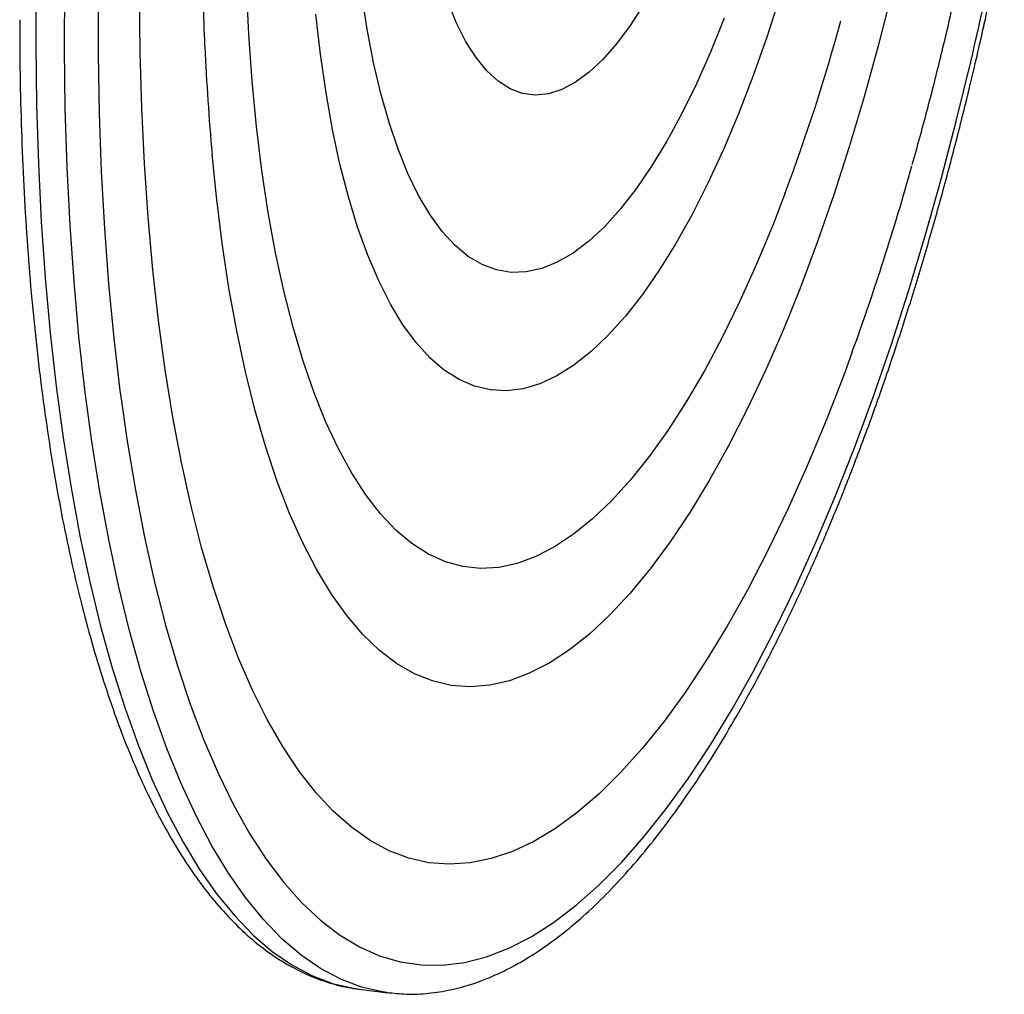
# Paper-space layout '_Dimétrica' of a CAD drawing. Header units: millimetres. Extents: x -117 to 37, y -191 to 92.
# Tile 1 of 7: x -93 to 6, y -191 to -93. Entities that reach past the tile are written whole.
import ezdxf

# ---------------------------------------------------------------- set-up
doc = ezdxf.new("R2010")
doc.units = ezdxf.units.MM

psp = doc.layouts.new('_Dimétrica')

# ---------------------------------------------------------------- linework, layer by layer
at = {"color": 7, "linetype": 'Continuous', "lineweight": 25}
for p, q in [((-58.642, -190.793), (-58.53, -190.807)), ((-58.53, -190.807), (-55.631, -191.173)), ((-55.631, -191.173), (-55.728, -191.16))]:
    psp.add_line(p, q, dxfattribs=at)
at = {"color": 8, "linetype": 'Continuous', "lineweight": 25, "flags": 128}
for points in [[(-91.074, -89.602), (-91.094, -95.736), (-91.01, -101.774), (-90.821, -107.704), (-90.529, -113.512), (-90.133, -119.188), (-89.635, -124.719), (-89.036, -130.094), (-88.336, -135.302), (-87.538, -140.332), (-86.642, -145.174), (-85.652, -149.817), (-84.568, -154.252), (-83.393, -158.47), (-82.13, -162.462), (-80.781, -166.219), (-79.35, -169.735), (-77.838, -173.001), (-76.249, -176.01), (-74.586, -178.758), (-72.853, -181.237), (-71.054, -183.444), (-69.192, -185.372), (-67.271, -187.019), (-65.294, -188.381), (-63.267, -189.454), (-61.193, -190.237), (-59.077, -190.729), (-58.642, -190.793)], [(-55.728, -191.16), (-56.178, -191.094), (-58.294, -190.603), (-60.368, -189.819), (-62.395, -188.746), (-64.372, -187.384), (-66.293, -185.737), (-68.155, -183.809), (-69.955, -181.603), (-71.687, -179.123), (-73.35, -176.376), (-74.939, -173.366), (-76.451, -170.1), (-77.883, -166.584), (-79.231, -162.827), (-80.495, -158.835), (-81.669, -154.617), (-82.753, -150.182), (-83.743, -145.539), (-84.639, -140.698), (-85.437, -135.668), (-86.137, -130.46), (-86.736, -125.085), (-87.234, -119.553), (-87.63, -113.877), (-87.922, -108.069), (-88.111, -102.139), (-88.195, -96.101), (-88.175, -89.967)], [(-15.6, -110.637), (-16.835, -113.826), (-18.495, -117.82), (-20.204, -121.613), (-21.958, -125.193), (-23.75, -128.549), (-25.577, -131.67), (-27.431, -134.549), (-29.308, -137.175), (-31.203, -139.542), (-33.108, -141.642), (-35.02, -143.468), (-36.931, -145.017), (-38.837, -146.282), (-40.731, -147.26), (-42.609, -147.948), (-44.463, -148.345), (-46.29, -148.448), (-48.083, -148.258), (-49.837, -147.775), (-51.547, -147.001), (-53.208, -145.938), (-54.814, -144.589), (-56.362, -142.958), (-57.845, -141.05), (-59.261, -138.871), (-60.604, -136.426), (-61.871, -133.725), (-63.058, -130.774), (-64.161, -127.582), (-65.178, -124.159), (-66.104, -120.515), (-66.938, -116.662), (-67.676, -112.609), (-68.317, -108.371), (-68.859, -103.958), (-69.299, -99.385), (-69.638, -94.665), (-69.873, -89.812)], [(-8.856, -126.654), (-9.654, -128.814), (-11.5, -133.571), (-13.4, -138.135), (-15.35, -142.498), (-17.345, -146.647), (-19.381, -150.575), (-21.453, -154.272), (-23.556, -157.73), (-25.686, -160.94), (-27.837, -163.895), (-30.004, -166.588), (-32.183, -169.014), (-34.369, -171.166), (-36.556, -173.04), (-38.74, -174.631), (-40.915, -175.936), (-43.077, -176.952), (-45.22, -177.675), (-47.34, -178.106), (-49.431, -178.242), (-51.489, -178.084), (-53.51, -177.631), (-55.488, -176.885), (-57.419, -175.848), (-59.298, -174.521), (-61.122, -172.909), (-62.885, -171.014), (-64.585, -168.84), (-66.216, -166.394), (-67.776, -163.681), (-69.261, -160.706), (-70.666, -157.478), (-71.99, -154.002), (-73.229, -150.287), (-74.38, -146.342), (-75.441, -142.176), (-76.408, -137.798), (-77.28, -133.219), (-78.056, -128.448), (-78.732, -123.497), (-79.308, -118.378), (-79.781, -113.101), (-80.152, -107.68), (-80.42, -102.127), (-80.582, -96.454), (-80.64, -90.674)], [(-4.888, -90.566), (-6.233, -95.834), (-7.655, -100.979), (-9.152, -105.987), (-10.718, -110.844), (-12.349, -115.538), (-14.042, -120.055), (-15.792, -124.384), (-17.593, -128.513), (-19.441, -132.43), (-21.331, -136.126), (-23.259, -139.589), (-25.218, -142.812), (-27.203, -145.785), (-29.21, -148.5), (-31.232, -150.95), (-33.264, -153.128), (-35.302, -155.028), (-37.338, -156.646), (-39.368, -157.977), (-41.387, -159.016), (-43.389, -159.763), (-45.368, -160.214), (-47.319, -160.368), (-49.237, -160.225), (-51.116, -159.785), (-52.953, -159.05), (-54.741, -158.021), (-56.475, -156.701), (-58.153, -155.094), (-59.767, -153.204), (-61.315, -151.036), (-62.793, -148.596), (-64.195, -145.891), (-65.519, -142.927), (-66.76, -139.714), (-67.916, -136.259), (-68.984, -132.572), (-69.96, -128.662), (-70.841, -124.541), (-71.626, -120.22), (-72.313, -115.709), (-72.899, -111.022), (-73.331, -106.758)], [(-16.136, -90.859), (-17.469, -94.973), (-18.867, -98.923), (-20.324, -102.696), (-21.834, -106.277), (-23.393, -109.652), (-24.994, -112.811), (-26.632, -115.741), (-28.3, -118.432), (-29.993, -120.873), (-31.705, -123.057), (-33.428, -124.974), (-35.157, -126.619), (-36.886, -127.984), (-38.608, -129.065), (-40.317, -129.858), (-42.007, -130.361), (-43.671, -130.57), (-45.304, -130.486), (-46.899, -130.109), (-48.451, -129.44), (-49.955, -128.482), (-51.403, -127.238), (-52.792, -125.713), (-54.116, -123.912), (-55.37, -121.842), (-56.551, -119.51), (-57.652, -116.925), (-58.671, -114.096), (-59.604, -111.034), (-60.448, -107.75), (-61.198, -104.255), (-61.853, -100.563), (-62.41, -96.687), (-62.868, -92.642)], [(-21.773, -93.055), (-23.141, -96.456), (-24.559, -99.66), (-26.023, -102.651), (-27.525, -105.418), (-29.059, -107.947), (-30.619, -110.23), (-32.197, -112.255), (-33.788, -114.014), (-35.384, -115.499), (-36.979, -116.705), (-38.565, -117.625), (-40.136, -118.257), (-41.686, -118.597), (-43.206, -118.644), (-44.692, -118.397), (-46.137, -117.858), (-47.534, -117.029), (-48.877, -115.914), (-50.161, -114.517), (-51.38, -112.845), (-52.529, -110.904), (-53.604, -108.702), (-54.599, -106.25), (-55.51, -103.558), (-56.333, -100.637), (-57.065, -97.5), (-57.703, -94.16), (-58.244, -90.631)], [(-29.896, -91.702), (-31.234, -93.796), (-32.594, -95.633), (-33.969, -97.203), (-35.35, -98.498), (-36.729, -99.508), (-38.098, -100.228), (-39.45, -100.655), (-40.775, -100.785), (-42.066, -100.618), (-43.317, -100.155), (-44.518, -99.399), (-45.664, -98.353), (-46.748, -97.024), (-47.763, -95.42), (-48.703, -93.551), (-49.563, -91.427)], [(-82.497, -131.374), (-81.882, -135.648), (-81.058, -140.578), (-80.137, -145.314), (-79.121, -149.847), (-78.012, -154.167), (-76.812, -158.265), (-75.524, -162.132), (-74.151, -165.76), (-72.696, -169.142), (-71.161, -172.269), (-69.55, -175.135), (-67.867, -177.734), (-66.115, -180.061), (-64.298, -182.111), (-62.419, -183.878), (-60.484, -185.361), (-58.495, -186.554), (-56.457, -187.456), (-54.374, -188.065), (-52.251, -188.38), (-50.093, -188.4), (-47.904, -188.124), (-45.688, -187.553), (-43.451, -186.69), (-41.197, -185.534), (-38.931, -184.09), (-36.658, -182.36), (-34.382, -180.347), (-32.109, -178.056), (-29.844, -175.492), (-27.59, -172.661), (-25.354, -169.568), (-23.139, -166.22), (-20.951, -162.624), (-18.794, -158.788), (-16.673, -154.72), (-14.592, -150.428), (-12.556, -145.923), (-10.57, -141.213), (-8.636, -136.308), (-6.76, -131.219), (-4.945, -125.957), (-3.196, -120.534), (-1.516, -114.96), (0.092, -109.247), (1.623, -103.408), (3.075, -97.455)]]:
    psp.add_lwpolyline(points, dxfattribs=at)
at = {"color": 7, "linetype": 'Continuous', "lineweight": 25, "flags": 128}
psp.add_lwpolyline([(-84.814, -90.598), (-84.812, -96.664), (-84.704, -102.63), (-84.492, -108.485), (-84.176, -114.215), (-83.755, -119.808), (-83.232, -125.252), (-82.608, -130.536), (-82.497, -131.374)], dxfattribs=at)
at = {"color": 8, "linetype": 'Continuous', "lineweight": 25}
psp.add_arc((-370.675, -9.739), 383.905, 346.79215, 348.84595, dxfattribs=at)
at = {"color": 7, "linetype": 'Continuous', "lineweight": 25}
for centre, radius, start, end in [((-205.954, -39.563), 203.19, 339.52552, 344.65801), ((153.449, -86.383), 227.693, 182.40359, 185.13401), ((-262.681, -34.867), 269.911, 340.11925, 344.29426)]:
    psp.add_arc(centre, radius, start, end, dxfattribs=at)
for points, knots in [([(-74.039, -95.998), (-74.041, -95.95), (-74.122, -94.39), (-74.206, -91.2), (-74.282, -86.428), (-74.263, -81.529), (-74.161, -76.537), (-73.97, -71.463), (-73.693, -66.322), (-73.328, -61.129), (-72.876, -55.901), (-72.339, -50.651), (-71.717, -45.396), (-71.012, -40.15), (-70.226, -34.928), (-69.362, -29.747), (-68.422, -24.62), (-67.41, -19.565), (-66.514, -15.432), (-65.949, -13), (-65.763, -12.2)], [0, 0, 0, 0, 0.001886, 0.061472, 0.121319, 0.181392, 0.241657, 0.302084, 0.362644, 0.423312, 0.484063, 0.544874, 0.605723, 0.666588, 0.727444, 0.788267, 0.849035, 0.909726, 0.970315, 1, 1, 1, 1]), ([(-55.741, -191.148), (-55.074, -191.219), (-53.681, -191.366), (-51.529, -191.264), (-49.3, -190.919), (-47.055, -190.304), (-44.794, -189.427), (-42.519, -188.283), (-40.234, -186.87), (-37.945, -185.192), (-35.659, -183.25), (-33.383, -181.052), (-31.124, -178.603), (-28.885, -175.912), (-26.67, -172.987), (-24.484, -169.833), (-22.33, -166.457), (-20.209, -162.867), (-18.125, -159.07), (-16.08, -155.072), (-14.079, -150.88), (-12.123, -146.503), (-10.215, -141.948), (-8.36, -137.223), (-6.559, -132.338), (-4.815, -127.301), (-3.132, -122.121), (-1.513, -116.807), (0.041, -111.37), (1.526, -105.819), (2.647, -101.332), (3.513, -97.698), (4.356, -94.039), (5.378, -89.38), (6.114, -85.685), (6.457, -83.959)], [0, 0, 0, 0, 0.027309, 0.057109, 0.087031, 0.117237, 0.147829, 0.178841, 0.210239, 0.241947, 0.273871, 0.305923, 0.338037, 0.370161, 0.402264, 0.434333, 0.466363, 0.498353, 0.530305, 0.56222, 0.594103, 0.625957, 0.657786, 0.689591, 0.721376, 0.753144, 0.784896, 0.816635, 0.848362, 0.88008, 0.911788, 0.923852, 0.940529, 0.972223, 1, 1, 1, 1]), ([(-2.807, -107.794), (-2.303, -105.974), (-1.293, -102.327), (0.123, -96.728), (1.455, -91.044), (2.431, -86.632), (2.934, -84.097), (3.051, -83.504)], [0, 0, 0, 0, 0.232291, 0.465213, 0.697495, 0.929246, 1, 1, 1, 1]), ([(-92.705, -93.22), (-92.704, -94.578), (-92.701, -97.867), (-92.587, -102.987), (-92.378, -108.581), (-92.072, -114.062), (-91.672, -119.424), (-91.179, -124.657), (-90.592, -129.751), (-89.914, -134.697), (-89.144, -139.487), (-88.283, -144.111), (-87.334, -148.562), (-86.296, -152.831), (-85.171, -156.911), (-83.959, -160.796), (-82.662, -164.478), (-81.281, -167.95), (-79.816, -171.207), (-78.268, -174.241), (-76.638, -177.047), (-74.926, -179.617), (-73.134, -181.943), (-71.266, -184.018), (-69.326, -185.831), (-67.32, -187.378), (-65.259, -188.648), (-63.151, -189.65), (-61.005, -190.347), (-59.503, -190.716), (-58.713, -190.777), (-58.657, -190.782)], [0, 0, 0, 0, 0.025317, 0.061326, 0.097345, 0.133376, 0.16942, 0.20548, 0.241558, 0.277656, 0.313777, 0.349924, 0.386102, 0.422313, 0.458561, 0.494852, 0.531188, 0.567573, 0.604007, 0.640487, 0.677004, 0.713533, 0.750024, 0.786408, 0.82259, 0.858457, 0.893901, 0.928853, 0.963323, 0.997405, 1, 1, 1, 1])]:
    psp.add_open_spline(points, degree=3, knots=knots, dxfattribs=at)

doc.saveas('drawing.dxf')
